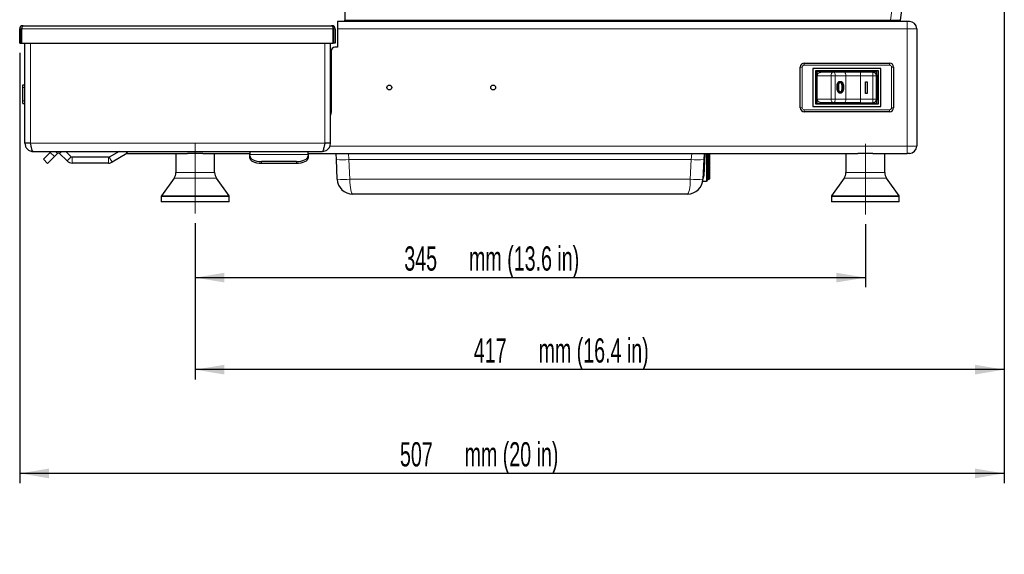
# Model space of a CAD drawing. Header units: millimetres. Extents: x 1 to 419, y 2 to 295.
# Tile 37 of 59: x 145 to 247, y 165 to 220. Entities that reach past the tile are written whole.
import ezdxf

# ---------------------------------------------------------------- set-up
doc = ezdxf.new("R2010")
doc.units = ezdxf.units.MM
doc.linetypes.add('CENTERX2', pattern=[20.32, 12.7, -2.54, 2.54, -2.54])
doc.layers.add('FORMAT', color=7, linetype='Continuous')
doc.styles.add('SLDTEXTSTYLE0', font='TXT', dxfattribs={"width": 0.605})
doc.dimstyles.new('SLDDIMSTYLE0', dxfattribs={"dimtxt": 2.5, "dimasz": 3, "dimexe": 0, "dimexo": 0.0625, "dimtad": 1, "dimdec": 0, "dimlfac": 5, "dimrnd": 1e-09, "dimzin": 12, "dimdsep": 46, "dimtxsty": 'SLDTEXTSTYLE0', "dimsah": 1, "dimcen": 0.09, "dimadec": 0, "dimazin": 3, "dimtfac": 1, "dimtofl": 0, "dimtmove": 0, "dimatfit": 3, "dimfxl": 1, "dimfrac": 2, "dimtolj": 1, "dimtzin": 12, "dimarcsym": 0})

# ---------------------------------------------------------------- blocks, each defined once
blk = doc.blocks.new('_D_1')
at = {"layer": 'FORMAT', "color": 7}
for p, q in [((163.58, 198.93), (163.58, 192.33)), ((232.63, 198.84), (232.63, 192.33)), ((163.58, 193.33), (232.63, 193.33))]:
    blk.add_line(p, q, dxfattribs=at)
for points in [[(163.58, 193.33), (166.58, 192.83), (166.58, 193.83)], [(232.63, 193.33), (229.63, 193.83), (229.63, 192.83)]]:
    blk.add_solid(points, dxfattribs=at)
at = {"layer": 'FORMAT', "color": 7, "char_height": 2.5, "attachment_point": 1, "style": 'SLDTEXTSTYLE0'}
for s, insert in [('mm (13.6 in)', (191.79, 196.55)), ('345', (185.12, 196.55))]:
    blk.add_mtext(s, dxfattribs=dict(at, insert=insert))
blk = doc.blocks.new('_D_3')
at = {"layer": 'FORMAT', "color": 7}
for p, q in [((246.94, 274.98), (246.94, 172.14)), ((145.49, 216.5), (145.49, 172.14)), ((246.94, 173.14), (145.49, 173.14))]:
    blk.add_line(p, q, dxfattribs=at)
for points in [[(145.49, 173.14), (148.49, 172.64), (148.49, 173.64)], [(246.94, 173.14), (243.94, 173.64), (243.94, 172.64)]]:
    blk.add_solid(points, dxfattribs=at)
at = {"layer": 'FORMAT', "color": 7, "char_height": 2.5, "attachment_point": 1, "style": 'SLDTEXTSTYLE0'}
for s, insert in [('mm (20 in)', (191.33, 176.36)), ('507', (184.67, 176.36))]:
    blk.add_mtext(s, dxfattribs=dict(at, insert=insert))
blk = doc.blocks.new('_D_4')
at = {"layer": 'FORMAT', "color": 7}
for p, q in [((246.94, 274.98), (246.94, 182.84)), ((163.58, 198.93), (163.58, 182.84)), ((246.94, 183.84), (163.58, 183.84))]:
    blk.add_line(p, q, dxfattribs=at)
for points in [[(163.58, 183.84), (166.58, 183.34), (166.58, 184.34)], [(246.94, 183.84), (243.94, 184.34), (243.94, 183.34)]]:
    blk.add_solid(points, dxfattribs=at)
at = {"layer": 'FORMAT', "color": 7, "char_height": 2.5, "attachment_point": 1, "style": 'SLDTEXTSTYLE0'}
for s, insert in [('417', (192.28, 187.07)), ('mm (16.4 in)', (198.95, 187.07))]:
    blk.add_mtext(s, dxfattribs=dict(at, insert=insert))

msp = doc.modelspace()

# ---------------------------------------------------------------- linework, layer by layer
at = {"color": 8, "linetype": 'Continuous', "lineweight": 18}
for p, q in [((235.2138, 219.8714), (239.659, 251.5015)), ((178.9992, 219.8712), (235.2138, 219.8714)), ((236.9259, 219.7381), (236.9259, 218.9781)), ((145.4859, 218.9781), (145.6459, 218.9781)), ((145.6813, 218.9781), (177.79, 218.9781)), ((177.9854, 218.9781), (177.8254, 218.9781)), ((236.9259, 218.9781), (178.2359, 218.9781)), ((236.9259, 218.9781), (236.9259, 206.8981)), ((237.9259, 218.9781), (236.9259, 218.9781)), ((146.6159, 207.1781), (146.6159, 217.4981)), ((176.9159, 207.1781), (176.9159, 217.4981)), ((226.3259, 215.4381), (226.3259, 215.2381)), ((235.1259, 215.2381), (226.3259, 215.2381)), ((235.1259, 215.4381), (235.1259, 215.2381)), ((226.1259, 215.0381), (225.9259, 215.0381)), ((226.1259, 215.0381), (226.1259, 210.8381)), ((229.1015, 214.1381), (227.6611, 214.1381)), ((229.1015, 211.7381), (229.1015, 214.1381)), ((229.5259, 214.1381), (229.1015, 214.1381)), ((229.5259, 214.1381), (229.5259, 211.7381)), ((230.6192, 214.1381), (229.5259, 214.1381)), ((230.6192, 211.7381), (230.6192, 214.1381)), ((232.1192, 214.1381), (230.6192, 214.1381)), ((232.1192, 214.5381), (232.1192, 214.1381)), ((232.1192, 214.1381), (232.1192, 211.7381)), ((233.3817, 214.1381), (232.1192, 214.1381)), ((233.3817, 214.5381), (233.3817, 214.1381)), ((233.3817, 211.7381), (233.3817, 214.1381)), ((233.7416, 214.1381), (233.3817, 214.1381)), ((233.7416, 214.1381), (233.7416, 211.7381)), ((233.8226, 214.1381), (233.7416, 214.1381)), ((235.3259, 210.8381), (235.3259, 215.0381)), ((235.5259, 215.0381), (235.3259, 215.0381)), ((145.8159, 212.9211), (146.0159, 212.9211)), ((230.3762, 212.9549), (230.3164, 212.9549)), ((145.8159, 211.5721), (146.0159, 211.5721)), ((227.6611, 211.7381), (229.1015, 211.7381)), ((229.5259, 211.7381), (229.1015, 211.7381)), ((229.5259, 211.7381), (230.6192, 211.7381)), ((230.6192, 211.7381), (232.1192, 211.7381)), ((232.1192, 211.7381), (232.1192, 211.3381)), ((232.1192, 211.7381), (233.3817, 211.7381)), ((233.3817, 211.3381), (233.3817, 211.7381)), ((233.7416, 211.7381), (233.3817, 211.7381)), ((233.7416, 211.7381), (233.8226, 211.7381)), ((226.1259, 210.8381), (225.9259, 210.8381)), ((226.3259, 210.6381), (226.3259, 210.4381)), ((226.3259, 210.6381), (235.1259, 210.6381)), ((235.1259, 210.6381), (235.1259, 210.4381)), ((235.5259, 210.8381), (235.3259, 210.8381)), ((146.6159, 207.1781), (176.9159, 207.1781)), ((148.6412, 206.2398), (149.0655, 205.8155)), ((149.3766, 206.1266), (149.1651, 206.3381)), ((149.6029, 206.1266), (149.8144, 206.3381)), ((156.5388, 206.1167), (156.4109, 206.3381)), ((169.1959, 206.0396), (175.1959, 206.0396)), ((177.4641, 206.8981), (236.9259, 206.8981)), ((179.3595, 206.1381), (179.4157, 205.4948)), ((214.6761, 205.4948), (214.7323, 206.1381)), ((216.1044, 206.0683), (216.0002, 203.8408)), ((216.1045, 206.1381), (216.1013, 206.0684)), ((216.2659, 206.0683), (216.2659, 206.1381)), ((216.2659, 203.2683), (216.2659, 206.0683)), ((236.9259, 206.8981), (236.9259, 206.1381)), ((236.9259, 206.8981), (237.9259, 206.8981)), ((150.7945, 205.7835), (150.3702, 205.3593)), ((150.9076, 205.7367), (150.9076, 205.1367)), ((154.6377, 205.7367), (154.6377, 205.1367)), ((154.7177, 205.7581), (155.0177, 205.2385)), ((170.3959, 205.2881), (170.3959, 205.0803)), ((173.9959, 205.0803), (173.9959, 205.2881)), ((214.6761, 205.4948), (179.4157, 205.4948)), ((179.4157, 205.4948), (179.5042, 203.4683)), ((214.5876, 203.4683), (214.6761, 205.4948)), ((165.5759, 204.1586), (161.5759, 204.1586)), ((234.6259, 204.1586), (230.6259, 204.1586)), ((165.7622, 203.5773), (161.3896, 203.5773)), ((179.5042, 203.4683), (214.5876, 203.4683)), ((234.8122, 203.5773), (230.4396, 203.5773)), ((191.4261, 201.9181), (191.4261, 201.9381)), ((191.862, 201.9181), (191.862, 201.9381)), ((199.5246, 201.9281), (199.5246, 201.9381)), ((201.7672, 201.9281), (201.7672, 201.9381)), ((167.0759, 201.7061), (160.0759, 201.7061)), ((167.0573, 201.7642), (160.0945, 201.7642)), ((236.1259, 201.7061), (229.1259, 201.7061)), ((236.1073, 201.7642), (229.1445, 201.7642))]:
    msp.add_line(p, q, dxfattribs=at)
at = {"color": 7, "linetype": 'Continuous', "lineweight": 25}
for p, q in [((240.6524, 251.5581), (236.1992, 219.8714)), ((178.9992, 221.053), (178.9992, 219.8712)), ((145.8059, 219.2981), (145.8059, 219.2902)), ((145.8059, 219.2981), (145.8413, 219.2981)), ((145.8413, 219.2981), (177.63, 219.2981)), ((177.63, 219.2981), (177.6654, 219.2981)), ((177.6654, 219.2981), (177.6654, 219.2902)), ((236.9259, 219.7381), (178.2359, 219.7381)), ((178.2359, 219.7381), (178.2359, 218.9781)), ((178.9992, 219.7381), (178.9992, 219.8712)), ((235.2138, 219.8714), (236.1992, 219.8714)), ((235.2138, 219.8714), (235.2138, 219.7381)), ((236.1992, 219.8714), (236.1992, 219.7381)), ((237.1659, 219.7381), (236.9259, 219.7381)), ((145.4859, 217.4981), (145.4859, 218.9781)), ((145.6459, 217.4981), (145.6459, 218.9781)), ((145.6813, 218.9781), (145.6813, 217.4981)), ((177.79, 217.4981), (177.79, 218.9781)), ((177.8254, 218.9781), (177.8254, 217.4981)), ((177.9854, 218.9781), (177.9854, 217.4981)), ((178.2359, 218.9781), (178.2359, 217.0781)), ((237.9259, 218.9781), (237.9259, 206.8981)), ((145.4859, 217.4981), (145.6459, 217.4981)), ((145.6813, 217.4981), (177.79, 217.4981)), ((146.0159, 207.1781), (146.0159, 217.4981)), ((177.5159, 207.1781), (177.5159, 217.4981)), ((177.9854, 217.4981), (177.8254, 217.4981)), ((177.5759, 216.6781), (177.5759, 210.4381)), ((178.2359, 217.0781), (177.9759, 217.0781)), ((226.3259, 215.4381), (235.1259, 215.4381)), ((225.9259, 210.8381), (225.9259, 215.0381)), ((227.2259, 214.8881), (227.2259, 210.9881)), ((234.2259, 214.8881), (227.2259, 214.8881)), ((233.9759, 214.6381), (227.4759, 214.6381)), ((227.4759, 214.6381), (227.4759, 211.2381)), ((227.6259, 214.5881), (227.6259, 211.2881)), ((233.8259, 214.5881), (227.6259, 214.5881)), ((227.6611, 211.7381), (227.6611, 214.1381)), ((228.1592, 214.5381), (229.3259, 214.5381)), ((229.3259, 214.5381), (230.4192, 214.5381)), ((230.4192, 214.5381), (232.1192, 214.5381)), ((232.1192, 214.5381), (233.3817, 214.5381)), ((233.8226, 214.1381), (233.8226, 211.7381)), ((233.8259, 211.2881), (233.8259, 214.5881)), ((233.9759, 211.2381), (233.9759, 214.6381)), ((234.2259, 210.9881), (234.2259, 214.8881)), ((235.5259, 215.0381), (235.5259, 210.8381)), ((145.8159, 213.2051), (146.0159, 213.2051)), ((145.8159, 212.9211), (145.8159, 213.2051)), ((229.9034, 213.3424), (229.8436, 213.3424)), ((230.0417, 213.4247), (229.9818, 213.4247)), ((232.6498, 213.5131), (232.819, 213.5131)), ((232.6498, 212.3131), (232.6498, 213.5131)), ((232.819, 213.5131), (232.819, 212.3131)), ((145.8159, 211.5721), (145.8159, 212.9211)), ((229.8433, 212.9554), (229.7835, 212.9554)), ((230.0431, 212.4862), (229.9833, 212.4862)), ((232.819, 212.3131), (232.6498, 212.3131)), ((145.8159, 211.2881), (145.8159, 211.5721)), ((145.8159, 211.2881), (146.0159, 211.2881)), ((227.4759, 211.2381), (233.9759, 211.2381)), ((227.6259, 211.2881), (233.8259, 211.2881)), ((229.3259, 211.3381), (228.1592, 211.3381)), ((230.4192, 211.3381), (229.3259, 211.3381)), ((232.1192, 211.3381), (230.4192, 211.3381)), ((232.1192, 211.3381), (233.3817, 211.3381)), ((235.1259, 210.4381), (226.3259, 210.4381)), ((227.2259, 210.9881), (234.2259, 210.9881)), ((146.0159, 207.1781), (146.0673, 206.8889)), ((146.1039, 207.1781), (146.0997, 207.1781)), ((146.31, 207.1781), (146.3032, 207.1781)), ((146.6614, 206.9332), (146.6159, 207.1781)), ((176.9159, 207.1781), (176.8619, 206.8889)), ((177.2287, 207.1781), (177.2218, 207.1781)), ((177.4321, 207.1781), (177.428, 207.1781)), ((177.4794, 206.9332), (177.5159, 207.1781)), ((146.8573, 206.3381), (146.8042, 206.3879)), ((146.8559, 206.3381), (146.8573, 206.3381)), ((146.8559, 206.3381), (146.8573, 206.3381)), ((146.8573, 206.3381), (176.6745, 206.3381)), ((147.9341, 205.5327), (148.6412, 206.2398)), ((148.7396, 206.3381), (148.6412, 206.2398)), ((149.3766, 206.1266), (149.0655, 205.8155)), ((150.3702, 205.3593), (149.6029, 206.1266)), ((150.7945, 205.7835), (150.2399, 206.3381)), ((155.7223, 206.3381), (154.7177, 205.7581)), ((156.5388, 206.1167), (155.0177, 205.2385)), ((156.5759, 206.1381), (156.5759, 206.3381)), ((156.5759, 206.1381), (156.6188, 206.1381)), ((156.6188, 206.1381), (162.7921, 206.1381)), ((161.5759, 206.1381), (161.5759, 204.1586)), ((164.3597, 206.1381), (162.7921, 206.1381)), ((164.3597, 206.1381), (169.1959, 206.1381)), ((165.5759, 204.1586), (165.5759, 206.1381)), ((169.1959, 206.3381), (169.1959, 206.0396)), ((169.1959, 205.8881), (169.1959, 206.0396)), ((175.1959, 206.0396), (175.1959, 206.3381)), ((175.1959, 206.1381), (231.8421, 206.1381)), ((175.1959, 206.0396), (175.1959, 205.8881)), ((176.6745, 206.3381), (176.6759, 206.3381)), ((176.6745, 206.3381), (176.6759, 206.3381)), ((176.6759, 206.3381), (176.9606, 206.3878)), ((178.1169, 205.4948), (178.0889, 206.1381)), ((216.003, 206.1381), (215.9749, 205.4948)), ((216.2659, 206.0683), (216.1044, 206.0683)), ((216.3659, 206.1381), (216.3659, 205.9683)), ((216.3659, 205.9683), (216.3659, 203.3683)), ((216.5259, 205.8683), (216.5259, 206.1381)), ((216.5659, 206.1381), (216.5659, 205.8283)), ((230.6259, 206.1381), (230.6259, 204.1586)), ((233.4097, 206.1381), (231.8421, 206.1381)), ((233.4097, 206.1381), (236.9259, 206.1381)), ((234.6259, 204.1586), (234.6259, 206.1381)), ((237.1659, 206.1381), (236.9259, 206.1381)), ((148.3584, 205.1084), (147.9341, 205.5327)), ((149.0655, 205.8155), (148.3584, 205.1084)), ((154.6377, 205.7367), (150.9076, 205.7367)), ((154.6377, 205.1367), (150.9076, 205.1367)), ((169.1959, 205.6803), (169.1959, 205.8881)), ((173.9959, 205.2881), (170.3959, 205.2881)), ((173.9959, 205.0803), (170.3959, 205.0803)), ((175.1959, 205.8881), (175.1959, 205.6803)), ((178.2054, 203.4683), (178.1169, 205.4948)), ((215.9749, 205.4948), (215.8864, 203.4683)), ((215.9659, 205.0183), (215.9541, 205.0183)), ((215.9659, 205.0683), (215.9659, 204.2683)), ((216.5259, 205.8683), (216.3659, 205.8683)), ((216.5659, 205.8283), (216.5259, 205.8683)), ((216.5259, 204.6683), (216.5259, 205.8683)), ((216.5659, 205.8283), (216.5659, 204.6683)), ((215.9235, 204.3183), (215.9659, 204.3183)), ((216.5259, 203.4683), (216.5259, 204.6683)), ((216.5659, 204.6683), (216.5659, 203.5083)), ((161.3896, 203.5773), (160.0945, 201.7642)), ((167.0573, 201.7642), (165.7622, 203.5773)), ((215.865, 203.2683), (216.2659, 203.2683)), ((216.3659, 203.4683), (216.5259, 203.4683)), ((216.5259, 203.4683), (216.5659, 203.5083)), ((230.4396, 203.5773), (229.1445, 201.7642)), ((236.1073, 201.7642), (234.8122, 203.5773)), ((214.2879, 201.9381), (179.8039, 201.9381)), ((190.8748, 201.9181), (190.8748, 201.9381)), ((191.862, 201.9181), (191.4261, 201.9181)), ((192.4133, 201.9181), (192.4133, 201.9381)), ((192.9005, 201.9181), (192.4483, 201.9181)), ((192.9005, 201.9181), (192.9005, 201.9381)), ((199.146, 201.9281), (199.146, 201.9381)), ((199.5246, 201.9281), (199.146, 201.9281)), ((201.7672, 201.9281), (199.5246, 201.9281)), ((202.1458, 201.9281), (201.7672, 201.9281)), ((202.1458, 201.9281), (202.1458, 201.9381)), ((160.0759, 201.7061), (160.0759, 201.1381)), ((167.0759, 201.1381), (160.0759, 201.1381)), ((167.0759, 201.1381), (167.0759, 201.7061)), ((229.1259, 201.7061), (229.1259, 201.1381)), ((236.1259, 201.1381), (229.1259, 201.1381)), ((236.1259, 201.1381), (236.1259, 201.7061))]:
    msp.add_line(p, q, dxfattribs=at)
at = {"color": 8, "linetype": 'Continuous', "lineweight": 18, "flags": 128}
for points in [[(229.3259, 214.5381), (229.2821, 214.5304), (229.24, 214.5077), (229.2012, 214.4707), (229.1672, 214.421), (229.1393, 214.3603), (229.1186, 214.2912), (229.1058, 214.2162), (229.1015, 214.1381)], [(229.5259, 214.1381), (229.5221, 214.2162), (229.5107, 214.2912), (229.4922, 214.3603), (229.4673, 214.421), (229.437, 214.4707), (229.4025, 214.5077), (229.3649, 214.5304), (229.3259, 214.5381)], [(230.4192, 214.5381), (230.4583, 214.5304), (230.4958, 214.5077), (230.5304, 214.4707), (230.5607, 214.421), (230.5855, 214.3603), (230.604, 214.2912), (230.6154, 214.2162), (230.6192, 214.1381)], [(229.1015, 211.7381), (229.1058, 211.6601), (229.1186, 211.585), (229.1393, 211.5159), (229.1672, 211.4553), (229.2012, 211.4055), (229.24, 211.3686), (229.2821, 211.3458), (229.3259, 211.3381)], [(229.5259, 211.7381), (229.5221, 211.6601), (229.5107, 211.585), (229.4922, 211.5159), (229.4673, 211.4553), (229.437, 211.4055), (229.4025, 211.3686), (229.3649, 211.3458), (229.3259, 211.3381)], [(230.6192, 211.7381), (230.6154, 211.6601), (230.604, 211.585), (230.5855, 211.5159), (230.5607, 211.4553), (230.5304, 211.4055), (230.4958, 211.3686), (230.4583, 211.3458), (230.4192, 211.3381)], [(215.9003, 203.786), (215.9026, 203.7973), (215.9086, 203.8079), (215.918, 203.8176), (215.9304, 203.826), (215.9455, 203.8327), (215.9625, 203.8375), (215.981, 203.8402), (216.0002, 203.8408)]]:
    msp.add_lwpolyline(points, dxfattribs=at)
at = {"color": 7, "linetype": 'Continuous', "lineweight": 25, "flags": 128}
for points in [[(177.5759, 210.4381), (177.5528, 210.204), (177.5159, 210.0634)], [(169.1959, 205.8881), (169.219, 205.7711), (169.2873, 205.6585), (169.3981, 205.5548), (169.5474, 205.4639), (169.7292, 205.3892), (169.9367, 205.3338), (170.1618, 205.2996), (170.3959, 205.2881)], [(170.3959, 205.0803), (170.1618, 205.0918), (169.9367, 205.1259), (169.7292, 205.1814), (169.5474, 205.256), (169.3981, 205.3469), (169.2873, 205.4507), (169.219, 205.5632), (169.1959, 205.6803)], [(173.9959, 205.2881), (174.23, 205.2996), (174.4551, 205.3338), (174.6626, 205.3892), (174.8444, 205.4639), (174.9937, 205.5548), (175.1046, 205.6585), (175.1728, 205.7711), (175.1959, 205.8881)], [(175.1959, 205.6803), (175.1728, 205.5632), (175.1046, 205.4507), (174.9937, 205.3469), (174.8444, 205.256), (174.6626, 205.1814), (174.4551, 205.1259), (174.23, 205.0918), (173.9959, 205.0803)]]:
    msp.add_lwpolyline(points, dxfattribs=at)
at = {"color": 7, "linetype": 'Continuous', "lineweight": 25}
for centre in [(183.5759, 212.9381), (194.2759, 212.9381)]:
    msp.add_circle(centre, 0.25, dxfattribs=at)
for centre, radius, start, end in [((145.8059, 218.9781), 0.32, 90, 180), ((177.6654, 218.9781), 0.32, 0, 90), ((237.1659, 218.9781), 0.76, 0, 90), ((145.8059, 218.9781), 0.16, 135.738729, 180), ((177.6654, 218.9781), 0.16, 0, 44.261274), ((177.9759, 216.6781), 0.4, 90, 180), ((226.3259, 215.0381), 0.4, 90, 180), ((235.1259, 215.0381), 0.4, 0, 90), ((226.3259, 210.8381), 0.4, 180, 270), ((235.1259, 210.8381), 0.4, 270, 0), ((149.4898, 206.0135), 0.16, 45, 135), ((156.6188, 205.9781), 0.16, 90, 120), ((216.1044, 206.1683), 0.1, 197.583165, 269.767547), ((216.2659, 205.9683), 0.1, 0, 90), ((237.1659, 206.8981), 0.76, 270, 0), ((150.9076, 205.8967), 0.76, 225, 270), ((150.9076, 205.8967), 0.16, 225, 270), ((154.6377, 205.8967), 0.16, 270, 300), ((154.6377, 205.8967), 0.76, 270, 300), ((160.5759, 204.1586), 1, 324.462322, 0), ((166.5759, 204.1586), 1, 180, 215.537678), ((229.6259, 204.1586), 1, 324.462322, 0), ((235.6259, 204.1586), 1, 180, 215.537678), ((179.8039, 203.5381), 1.6, 182.5, 270), ((214.2879, 203.5381), 1.6, 270, 357.5), ((216.2659, 203.3683), 0.1, 270, 0), ((160.1759, 201.7061), 0.1, 144.462322, 180), ((166.9759, 201.7061), 0.1, 0, 35.537678), ((229.2259, 201.7061), 0.1, 144.462322, 180), ((236.0259, 201.7061), 0.1, 0, 35.537678)]:
    msp.add_arc(centre, radius, start, end, dxfattribs=at)
at = {"color": 8, "linetype": 'Continuous', "lineweight": 18}
for centre, radius, start, end in [((226.3259, 215.0381), 0.2, 90, 180), ((235.1259, 215.0381), 0.2, 0, 90), ((233.3605, 214.1572), 0.3816, 357.140579, 86.821888), ((233.3605, 211.7191), 0.3816, 273.178112, 2.859421), ((226.3259, 210.8381), 0.2, 180, 270), ((235.1259, 210.8381), 0.2, 270, 0), ((178.7663, 212.955), 7.4884, 265.025134, 274.974866), ((215.3255, 212.955), 7.4884, 265.025134, 274.974866), ((178.8548, 210.9285), 7.4884, 265.025134, 274.974866), ((215.237, 210.9285), 7.4884, 265.025134, 274.974866)]:
    msp.add_arc(centre, radius, start, end, dxfattribs=at)
at = {"color": 7, "linetype": 'Continuous', "lineweight": 25}
for centre, start_param, end_param in [((145.8413, 218.9781), 0, 1.57079633), ((177.63, 218.9781), 4.71238898, 6.28318531)]:
    msp.add_ellipse(centre, major_axis=(0, 0.32), ratio=0.5, start_param=start_param, end_param=end_param, dxfattribs=at)
at = {"color": 8, "linetype": 'Continuous', "lineweight": 18}
for centre, start_param, end_param in [((179.8039, 203.5381), 1.61442956, 3.14159265), ((214.2879, 203.5381), 3.14159265, 4.66875575)]:
    msp.add_ellipse(centre, major_axis=(0, 1.6), ratio=0.1875, start_param=start_param, end_param=end_param, dxfattribs=at)
at = {"color": 7, "linetype": 'Continuous', "lineweight": 25}
for points, knots in [([(227.6611, 214.1381), (227.6652, 214.1771), (227.6734, 214.2549), (227.7357, 214.3595), (227.83, 214.4478), (227.9631, 214.5144), (228.0796, 214.5368), (228.1482, 214.5379), (228.1592, 214.5381)], [0, 0, 0, 0, 0.16476405, 0.32910008, 0.50377921, 0.70841502, 0.95322749, 1, 1, 1, 1]), ([(233.3817, 214.5381), (233.4356, 214.533), (233.5434, 214.5228), (233.6844, 214.4417), (233.7819, 214.3252), (233.8193, 214.2162), (233.8219, 214.1545), (233.8226, 214.1381)], [0, 0, 0, 0, 0.244544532, 0.489629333, 0.718556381, 0.925388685, 1, 1, 1, 1]), ([(229.71, 212.9549), (229.7116, 213.0228), (229.7148, 213.1584), (229.7484, 213.3262), (229.807, 213.4451), (229.872, 213.5162), (229.9549, 213.557), (230.0137, 213.5611), (230.0431, 213.5631)], [0, 0, 0, 0, 0.25048991, 0.50034944, 0.62542314, 0.75020545, 0.87498044, 1, 1, 1, 1]), ([(229.8436, 213.3424), (229.822, 213.2725), (229.7831, 213.147), (229.7834, 213.0142), (229.7835, 212.9554)], [0, 0, 0, 0, 0.55806181, 1, 1, 1, 1]), ([(229.9034, 213.3424), (229.8818, 213.2725), (229.8429, 213.147), (229.8432, 213.0142), (229.8433, 212.9554)], [0, 0, 0, 0, 0.55806181, 1, 1, 1, 1]), ([(229.9818, 213.4247), (229.9512, 213.4197), (229.8962, 213.4109), (229.8597, 213.3634), (229.8436, 213.3424)], [0, 0, 0, 0, 0.55833993, 1, 1, 1, 1]), ([(230.0417, 213.4247), (230.011, 213.4197), (229.956, 213.4109), (229.9195, 213.3634), (229.9034, 213.3424)], [0, 0, 0, 0, 0.55833993, 1, 1, 1, 1]), ([(229.9833, 213.5631), (230.0127, 213.5609), (230.0716, 213.5565), (230.1543, 213.5161), (230.2206, 213.4462), (230.3028, 213.2639), (230.3103, 213.0922), (230.3164, 212.9549)], [0, 0, 0, 0, 0.12538335, 0.25063371, 0.37570122, 0.50111732, 1, 1, 1, 1]), ([(230.243, 212.9554), (230.242, 213.0538), (230.2408, 213.1768), (230.199, 213.3167), (230.1593, 213.3748), (230.1055, 213.4177), (230.0629, 213.4223), (230.0417, 213.4247)], [0, 0, 0, 0, 0.5003519, 0.62552918, 0.75051624, 0.87525526, 1, 1, 1, 1]), ([(230.0431, 213.5631), (230.0725, 213.5609), (230.1314, 213.5565), (230.2141, 213.5161), (230.2804, 213.4462), (230.3626, 213.2639), (230.3701, 213.0922), (230.3762, 212.9549)], [0, 0, 0, 0, 0.12538335, 0.25063371, 0.37570122, 0.50111732, 1, 1, 1, 1]), ([(229.811, 212.4634), (229.7756, 212.5506), (229.712, 212.7069), (229.7106, 212.8789), (229.71, 212.9549)], [0, 0, 0, 0, 0.55797334, 1, 1, 1, 1]), ([(229.7835, 212.9554), (229.7845, 212.8575), (229.7859, 212.735), (229.8263, 212.5947), (229.8667, 212.5375), (229.9197, 212.4937), (229.9621, 212.4887), (229.9833, 212.4862)], [0, 0, 0, 0, 0.50036289, 0.62556765, 0.75053834, 0.87530362, 1, 1, 1, 1]), ([(230.0431, 212.3477), (229.9931, 212.3527), (229.9038, 212.3615), (229.8394, 212.4322), (229.811, 212.4634)], [0, 0, 0, 0, 0.55971572, 1, 1, 1, 1]), ([(229.8433, 212.9554), (229.8443, 212.8575), (229.8457, 212.735), (229.8861, 212.5947), (229.9266, 212.5375), (229.9795, 212.4937), (230.0219, 212.4887), (230.0431, 212.4862)], [0, 0, 0, 0, 0.50036289, 0.62556765, 0.75053834, 0.87530362, 1, 1, 1, 1]), ([(230.3164, 212.9549), (230.3148, 212.8871), (230.3117, 212.7517), (230.2779, 212.5841), (230.2193, 212.4654), (230.1543, 212.3944), (230.0715, 212.3536), (230.0127, 212.3497), (229.9833, 212.3477)], [0, 0, 0, 0, 0.2504729, 0.50035398, 0.62539664, 0.75017883, 0.87497103, 1, 1, 1, 1]), ([(230.0431, 212.4862), (230.0643, 212.4888), (230.1066, 212.494), (230.1596, 212.5377), (230.2, 212.5949), (230.2406, 212.735), (230.2419, 212.8575), (230.243, 212.9554)], [0, 0, 0, 0, 0.1246576, 0.24939064, 0.37437679, 0.49958959, 1, 1, 1, 1]), ([(230.3762, 212.9549), (230.3746, 212.8871), (230.3715, 212.7517), (230.3377, 212.5841), (230.2791, 212.4654), (230.2141, 212.3944), (230.1313, 212.3536), (230.0725, 212.3497), (230.0431, 212.3477)], [0, 0, 0, 0, 0.2504729, 0.50035398, 0.62539664, 0.75017883, 0.87497103, 1, 1, 1, 1]), ([(228.1592, 211.3381), (228.0913, 211.3441), (227.9675, 211.3551), (227.8149, 211.4372), (227.7121, 211.5448), (227.666, 211.6513), (227.6622, 211.7176), (227.6611, 211.7381)], [0, 0, 0, 0, 0.28736148, 0.5239406, 0.71786643, 0.91291815, 1, 1, 1, 1]), ([(233.8226, 211.7381), (233.8183, 211.696), (233.8098, 211.6119), (233.7441, 211.499), (233.6459, 211.4092), (233.5204, 211.3493), (233.4276, 211.3418), (233.3817, 211.3381)], [0, 0, 0, 0, 0.19085227, 0.38146906, 0.57851273, 0.79166873, 1, 1, 1, 1]), ([(191.4261, 201.9181), (191.3473, 201.9181), (191.1904, 201.9181), (190.9869, 201.9181), (190.8848, 201.9181), (190.8782, 201.9181), (190.8748, 201.9181)], [0, 0, 0, 0, 0.28110364, 0.55951798, 0.77926339, 1, 1, 1, 1]), ([(192.4133, 201.9181), (192.4078, 201.9181), (192.3967, 201.9181), (192.242, 201.9181), (192.0472, 201.9181), (191.9238, 201.9181), (191.862, 201.9181)], [0, 0, 0, 0, 0.28021873, 0.55806678, 0.7785888, 1, 1, 1, 1])]:
    msp.add_open_spline(points, degree=3, knots=knots, dxfattribs=at)
for points in [[(146.0997, 207.1781), (146.0755, 207.1781), (146.027, 207.1781), (146.0196, 207.1781), (146.0159, 207.1781)], [(146.3032, 207.1781), (146.2641, 207.1781), (146.1858, 207.1781), (146.1312, 207.1781), (146.1039, 207.1781)], [(146.6159, 207.1781), (146.5621, 207.1781), (146.4545, 207.1781), (146.3582, 207.1781), (146.31, 207.1781)], [(177.2218, 207.1781), (177.1736, 207.1781), (177.0773, 207.1781), (176.9697, 207.1781), (176.9159, 207.1781)], [(177.428, 207.1781), (177.4007, 207.1781), (177.3462, 207.1781), (177.2678, 207.1781), (177.2287, 207.1781)], [(177.5159, 207.1781), (177.5122, 207.1781), (177.5049, 207.1781), (177.4563, 207.1781), (177.4321, 207.1781)], [(146.0673, 206.8889), (146.1119, 206.7956), (146.2011, 206.6091), (146.3734, 206.4947), (146.4595, 206.4375)], [(146.4595, 206.4375), (146.5225, 206.4087), (146.6485, 206.3511), (146.7868, 206.3424), (146.8559, 206.3381)], [(146.8042, 206.3879), (146.7923, 206.414), (146.7685, 206.4663), (146.7328, 206.5946), (146.6971, 206.7503), (146.6733, 206.8722), (146.6614, 206.9332)], [(176.75, 206.4375), (176.7374, 206.4087), (176.7123, 206.3511), (176.6871, 206.3424), (176.6745, 206.3381)], [(176.8619, 206.8889), (176.8432, 206.7956), (176.806, 206.6091), (176.7687, 206.4947), (176.75, 206.4375)], [(176.9606, 206.3878), (177.0204, 206.414), (177.1399, 206.4663), (177.2893, 206.5946), (177.41, 206.7502), (177.4563, 206.8722), (177.4794, 206.9332)]]:
    msp.add_open_spline(points, degree=3, dxfattribs=at)
at = {"color": 8, "linetype": 'Continuous', "lineweight": 18}
msp.add_open_spline([(216.0002, 203.8408), (215.9956, 203.7867), (215.9856, 203.6691), (215.9203, 203.5847), (215.885, 203.539)], degree=3, knots=[0, 0, 0, 0, 0.45971883, 1, 1, 1, 1], dxfattribs=at)
at = {"layer": 'FORMAT', "color": 7, "linetype": 'CENTERX2', "lineweight": 18}
for p, q in [((163.5759, 207.1381), (163.5759, 199.9309)), ((232.6259, 207.1381), (232.6259, 199.8405))]:
    msp.add_line(p, q, dxfattribs=at)

# ---------------------------------------------------------------- dimensions: what is measured, and where the dimension line sits
at = {"layer": 'FORMAT', "color": 7}
for base, p1, p2, text, picture, middle in [((145.4859, 173.1381), (246.9443, 275.9846), (145.4859, 217.4981), '<> mm (20 in)', '_D_3', (196.2151, 173.1381)), ((163.5759, 183.8437), (246.9443, 275.9846), (163.5759, 199.9309), '<> mm (16.4 in)', '_D_4', (205.2601, 183.8437)), ((232.6259, 193.3303), (163.5759, 199.9309), (232.6259, 199.8405), '<> mm (13.6 in)', '_D_1', (198.1009, 193.3303))]:
    dim = msp.add_linear_dim(base=base, p1=p1, p2=p2, text=text, dimstyle='SLDDIMSTYLE0', dxfattribs=at)
    dim.commit()
    dim.dimension.update_dxf_attribs({"geometry": picture, "text_midpoint": middle, "dimtype": 160})

doc.saveas('drawing.dxf')
